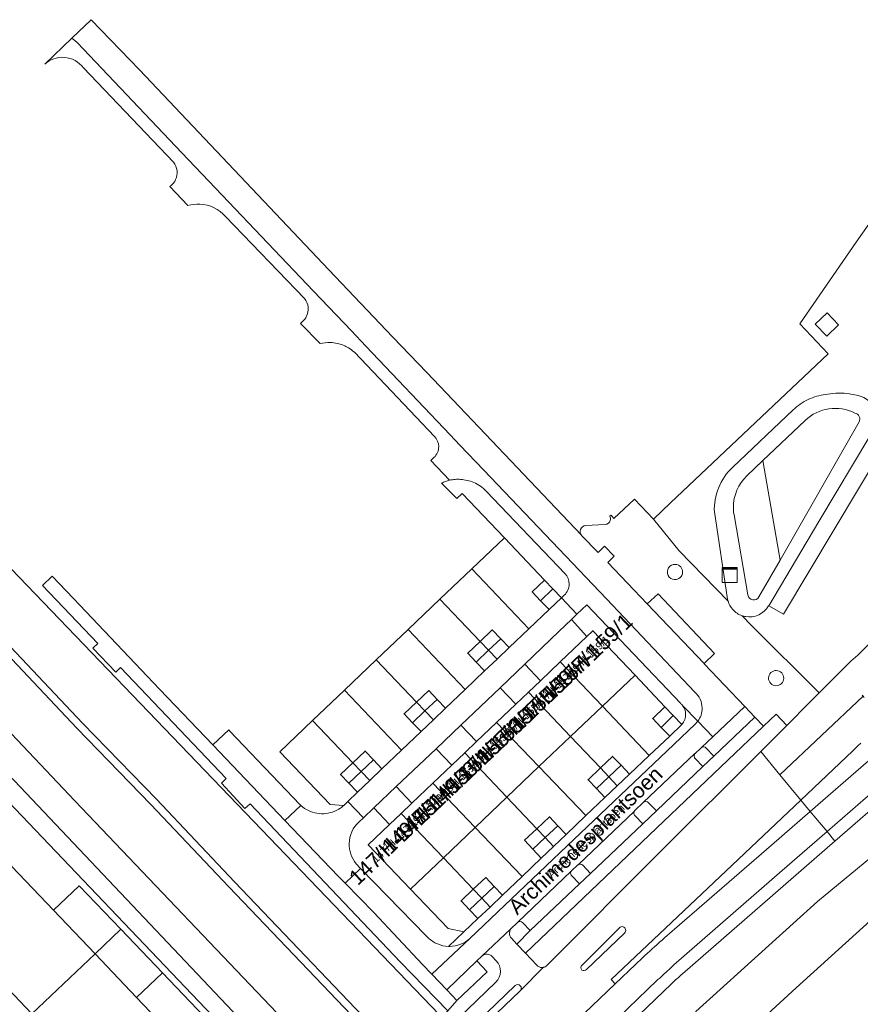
# Model space of a CAD drawing. Header units: metres. Extents: x 124322 to 125871, y 483990 to 485142.
# Tile 43 of 61: x 124948 to 125059, y 484981 to 485112. Entities that reach past the tile are written whole.
import ezdxf
from ezdxf.enums import TextEntityAlignment as Align

# ---------------------------------------------------------------- set-up
doc = ezdxf.new("R2010")
doc.units = ezdxf.units.M
for name, color, linetype, lineweight in [('B-RO-KL-DATA-S', 90, 'Continuous', 25), ('B-RO-OG-BEBOUWING-GV', 7, 'Continuous', 35), ('B-RO-OG-BEBOUWING-T18', 7, 'Continuous', 18), ('B-RO-OG-BEBOUWING-T18 @ 0.5', 7, 'Continuous', 18), ('B-RO-OG-BEBOUWING-T18 @ 1', 7, 'Continuous', 18), ('B-RO-OG-TERREIN_CULTUURSCHEIDING-GV', 7, 'Continuous', 0), ('B-RO-OG-TERREIN_ERF-GV', 7, 'Continuous', 0), ('B-RO-OG-TOPOGRAFIE-T18', 7, 'Continuous', 18), ('B-RO-OG-TOPOGRAFIE-T18 @ 0.5', 7, 'Continuous', 18), ('B-RO-OG-TOPOGRAFIE-T18 @ 1', 7, 'Continuous', 18), ('B-RO-OG-WATER-GV', 151, 'Continuous', 13), ('B-RO-VH-ONVERHARD-GV', 252, 'Continuous', 18), ('B-RO-VH-VERHARDING_BETONSTRAATSTEEN-GV', 7, 'Continuous', 9), ('B-RO-VH-VERHARDING_GESLOTEN-GV', 252, 'Continuous', 18), ('B-RO-VH-VERHARDING_OPEN-GV', 7, 'Continuous', 9)]:
    doc.layers.add(name, color=color, linetype=linetype, lineweight=lineweight)
doc.styles.add('IBstijl', font='arial.ttf', dxfattribs={"height": 2})

# ---------------------------------------------------------------- blocks, each defined once
blk = doc.blocks.new('SKL-DATA_KAST-SO')
at = {"color": 0, "linetype": 'ByBlock', "lineweight": 18}
for points in [[(-2, 2), (2, 2), (2, 1.68), (-2, 1.68)], [(-2, 1.52), (2, 1.52), (2, -2), (-2, -2)]]:
    blk.add_lwpolyline(points, close=True, dxfattribs=at)
blk = doc.blocks.new('*U168')
at = {"layer": 'B-RO-OG-TOPOGRAFIE-T18 @ 0.5', "style": 'IBstijl'}
blk.add_text('Archimedesplantsoen', height=1, rotation=43.6, dxfattribs=at).set_placement((125022.896, 485002.906), align=Align.MIDDLE)
at = {"layer": 'B-RO-OG-TOPOGRAFIE-T18 @ 1', "style": 'IBstijl'}
blk.add_text('Archimedesplantsoen', height=2, rotation=43.6, dxfattribs=at).set_placement((125022.896, 485002.906), align=Align.MIDDLE)
blk = doc.blocks.new('*U227')
at = {"layer": 'B-RO-OG-BEBOUWING-T18 @ 0.5', "style": 'IBstijl'}
blk.add_text('159/H-159/1', height=1, rotation=43.7, dxfattribs=at).set_placement((125022.891, 485027.327), align=Align.MIDDLE)
at = {"layer": 'B-RO-OG-BEBOUWING-T18 @ 1', "style": 'IBstijl'}
blk.add_text('159/H-159/1', height=2, rotation=43.7, dxfattribs=at).set_placement((125022.891, 485027.327), align=Align.MIDDLE)
blk = doc.blocks.new('*U228')
at = {"layer": 'B-RO-OG-BEBOUWING-T18 @ 0.5', "style": 'IBstijl'}
blk.add_text('149/H-149/1', height=1, rotation=43.6, dxfattribs=at).set_placement((125001.74, 485007.178), align=Align.MIDDLE)
at = {"layer": 'B-RO-OG-BEBOUWING-T18 @ 1', "style": 'IBstijl'}
blk.add_text('149/H-149/1', height=2, rotation=43.6, dxfattribs=at).set_placement((125001.74, 485007.178), align=Align.MIDDLE)
blk = doc.blocks.new('*U231')
at = {"layer": 'B-RO-OG-BEBOUWING-T18 @ 0.5', "style": 'IBstijl'}
blk.add_text('147/H-147/1', height=1, rotation=43.6, dxfattribs=at).set_placement((124997.414, 485003.056), align=Align.MIDDLE)
at = {"layer": 'B-RO-OG-BEBOUWING-T18 @ 1', "style": 'IBstijl'}
blk.add_text('147/H-147/1', height=2, rotation=43.6, dxfattribs=at).set_placement((124997.414, 485003.056), align=Align.MIDDLE)
blk = doc.blocks.new('*U232')
at = {"layer": 'B-RO-OG-BEBOUWING-T18 @ 0.5', "style": 'IBstijl'}
blk.add_text('155/H-155/1', height=1, rotation=43.6, dxfattribs=at).set_placement((125014.349, 485019.189), align=Align.MIDDLE)
at = {"layer": 'B-RO-OG-BEBOUWING-T18 @ 1', "style": 'IBstijl'}
blk.add_text('155/H-155/1', height=2, rotation=43.6, dxfattribs=at).set_placement((125014.349, 485019.189), align=Align.MIDDLE)
blk = doc.blocks.new('*U237')
at = {"layer": 'B-RO-OG-BEBOUWING-T18 @ 0.5', "style": 'IBstijl'}
blk.add_text('151/H-151/1', height=1, rotation=43.6, dxfattribs=at).set_placement((125005.868, 485011.11), align=Align.MIDDLE)
at = {"layer": 'B-RO-OG-BEBOUWING-T18 @ 1', "style": 'IBstijl'}
blk.add_text('151/H-151/1', height=2, rotation=43.6, dxfattribs=at).set_placement((125005.868, 485011.11), align=Align.MIDDLE)
blk = doc.blocks.new('*U241')
at = {"layer": 'B-RO-OG-BEBOUWING-T18 @ 0.5', "style": 'IBstijl'}
blk.add_text('157/H-157/1', height=1, rotation=43.6, dxfattribs=at).set_placement((125018.617, 485023.255), align=Align.MIDDLE)
at = {"layer": 'B-RO-OG-BEBOUWING-T18 @ 1', "style": 'IBstijl'}
blk.add_text('157/H-157/1', height=2, rotation=43.6, dxfattribs=at).set_placement((125018.617, 485023.255), align=Align.MIDDLE)
blk = doc.blocks.new('*U250')
at = {"layer": 'B-RO-OG-BEBOUWING-T18 @ 0.5', "style": 'IBstijl'}
blk.add_text('153/H-153/1', height=1, rotation=43.6, dxfattribs=at).set_placement((125010.166, 485015.204), align=Align.MIDDLE)
at = {"layer": 'B-RO-OG-BEBOUWING-T18 @ 1', "style": 'IBstijl'}
blk.add_text('153/H-153/1', height=2, rotation=43.6, dxfattribs=at).set_placement((125010.166, 485015.204), align=Align.MIDDLE)

msp = doc.modelspace()

# ---------------------------------------------------------------- linework, layer by layer
at = {"layer": 'B-RO-OG-BEBOUWING-GV'}
for points in [[(125018.427, 485036.418), (125017.309, 485037.579), (125015.684, 485036.042), (125016.802, 485034.869)], [(125019.549, 485035.249), (125018.427, 485036.418), (125016.802, 485034.869), (125017.92, 485033.696)], [(125011.505, 485029.821), (125010.387, 485030.994), (125008.781, 485029.463), (125009.899, 485028.291)], [(125012.623, 485028.648), (125011.505, 485029.821), (125009.899, 485028.291), (125011.017, 485027.118)], [(125022.908, 485030.107), (125019.401, 485026.766), (125025, 485020.893), (125029.32, 485025.009), (125023.729, 485030.89)], [(125009.899, 485028.291), (125008.781, 485029.463), (125007.137, 485027.896), (125008.255, 485026.723)], [(125011.017, 485027.118), (125009.899, 485028.291), (125008.255, 485026.723), (125009.372, 485025.551)], [(125019.401, 485026.766), (125016.768, 485024.257), (125015.172, 485022.737), (125020.771, 485016.863), (125025, 485020.893)], [(125003.071, 485021.784), (125001.954, 485022.956), (125000.338, 485021.417), (125001.456, 485020.245)], [(125004.189, 485020.611), (125003.071, 485021.784), (125001.456, 485020.245), (125002.575, 485019.072)], [(125015.172, 485022.737), (125013.492, 485021.137), (125010.966, 485018.73), (125016.566, 485012.856), (125020.771, 485016.863)], [(125001.456, 485020.245), (125000.338, 485021.417), (124998.703, 485019.859), (124999.821, 485018.686)], [(125034.392, 485019.624), (125033.265, 485020.787), (125031.655, 485019.227), (125032.782, 485018.063)], [(125002.575, 485019.072), (125001.456, 485020.245), (124999.821, 485018.686), (125000.939, 485017.513)], [(125035.519, 485018.459), (125034.392, 485019.624), (125032.782, 485018.063), (125033.91, 485016.9)], [(125010.966, 485018.73), (125008.309, 485016.199), (125006.737, 485014.702), (125012.338, 485008.827), (125016.566, 485012.856)], [(124994.638, 485013.746), (124993.52, 485014.919), (124991.898, 485013.374), (124993.017, 485012.202)], [(125006.737, 485014.702), (125005.005, 485013.051), (125002.516, 485010.68), (125008.117, 485004.804), (125012.338, 485008.827)], [(125027.456, 485013.036), (125026.341, 485014.212), (125024.731, 485012.686), (125025.846, 485011.51)], [(124993.017, 485012.202), (124991.898, 485013.374), (124990.27, 485011.822), (124991.387, 485010.649)], [(124995.755, 485012.574), (124994.638, 485013.746), (124993.017, 485012.202), (124994.135, 485011.03)], [(125025.846, 485011.51), (125024.731, 485012.686), (125023.081, 485011.122), (125024.195, 485009.946)], [(125028.57, 485011.86), (125027.456, 485013.036), (125025.846, 485011.51), (125026.961, 485010.335)], [(124994.135, 485011.03), (124993.017, 485012.202), (124991.387, 485010.649), (124992.505, 485009.476)], [(125026.961, 485010.335), (125025.846, 485011.51), (125024.195, 485009.946), (125025.309, 485008.769)], [(125002.516, 485010.68), (124999.734, 485008.029), (124998.295, 485006.659), (125003.897, 485000.782), (125008.117, 485004.804)], [(124998.295, 485006.659), (124996.768, 485005.205), (124993.939, 485002.509), (124999.539, 484996.63), (125003.897, 485000.782)], [(125019.069, 485005.019), (125017.958, 485006.198), (125016.293, 485004.629), (125017.404, 485003.451)], [(125020.179, 485003.84), (125019.069, 485005.019), (125017.404, 485003.451), (125018.516, 485002.272)], [(125017.404, 485003.451), (125016.293, 485004.629), (125014.668, 485003.098), (125015.779, 485001.919)], [(125018.516, 485002.272), (125017.404, 485003.451), (125015.779, 485001.919), (125016.89, 485000.739)], [(124952.207, 484993.82), (124946.695, 484999.618), (124938.326, 484991.658), (124949.345, 484980.071), (124957.713, 484988.03)], [(125010.625, 484996.976), (125009.511, 484998.151), (125007.868, 484996.593), (125008.983, 484995.418)], [(125011.739, 484995.799), (125010.625, 484996.976), (125008.983, 484995.418), (125010.098, 484994.243)], [(125008.983, 484995.418), (125007.868, 484996.593), (125006.241, 484995.051), (125007.356, 484993.875)], [(125010.098, 484994.243), (125008.983, 484995.418), (125007.356, 484993.875), (125008.469, 484992.699)], [(124963.22, 484982.241), (124957.713, 484988.03), (124949.345, 484980.071), (124960.364, 484968.484), (124968.733, 484976.444)]]:
    msp.add_lwpolyline(points, close=True, dxfattribs=at)
at = {"layer": 'B-RO-OG-TERREIN_CULTUURSCHEIDING-GV'}
for points in [[(124911.175, 485075.928), (124910.996, 485075.758), (124906.229, 485071.229), (124908.316, 485069.008), (124912.123, 485065.02), (124923.695, 485052.888), (124956.042, 485018.642), (124965.852, 485008.532), (124976.195, 484997.599), (124997.917, 484974.847), (125003.366, 484980.006)], [(124906.229, 485071.229), (124905.504, 485070.54), (124907.59, 485068.32), (124922.518, 485052.674), (124922.97, 485052.2), (124955.32, 485017.95), (124965.13, 485007.84), (124975.47, 484996.91), (124995.5, 484975.93), (124997.15, 484974.12), (124997.917, 484974.847), (124976.195, 484997.599), (124965.852, 485008.532), (124956.042, 485018.642), (124923.695, 485052.888), (124912.123, 485065.02), (124908.316, 485069.008)], [(124917.151, 485048.26), (124902.2, 485064.03), (124900.5, 485065.787), (124897.687, 485063.114), (124982.202, 484973.809), (124983.045, 484974.588), (124985.247, 484976.625), (124984.52, 484977.39), (124955.027, 485008.341), (124934.33, 485030.14)], [(124897.687, 485063.114), (124895.684, 485061.212), (124980.509, 484972.243), (124982.202, 484973.809)]]:
    msp.add_lwpolyline(points, close=True, dxfattribs=at)
for points in [[(125055.563, 485062.333), (125054.572, 485062.212)], [(125050.263, 485060.163), (125042.268, 485052.576)], [(125044.155, 485051.427), (125046.272, 485053.443), (125051.87, 485058.773)], [(125051.87, 485058.773), (125046.272, 485053.443)], [(125046.272, 485053.443), (125048.545, 485040.251), (125059.013, 485058.574)], [(125059.013, 485058.574), (125048.545, 485040.251)], [(125053.679, 485045.36), (125060.445, 485056.699), (125060.864, 485057.402)], [(125046.272, 485053.443), (125044.155, 485051.427)], [(125045.751, 485035.362), (125048.545, 485040.251), (125046.272, 485053.443)], [(125039.831, 485046.659), (125041.58, 485035.068), (125041.61, 485034.939), (125041.645, 485034.811)], [(125044.268, 485035.623), (125042.439, 485046.242), (125042.392, 485046.569), (125042.364, 485046.897), (125042.355, 485047.227)], [(125042.355, 485047.227), (125042.364, 485046.897), (125042.392, 485046.569), (125042.439, 485046.242), (125044.268, 485035.623)], [(125047.026, 485034.166), (125047.046, 485034.199), (125053.679, 485045.36)], [(125048.545, 485040.251), (125045.751, 485035.362)]]:
    msp.add_lwpolyline(points, dxfattribs=at)
for points in [[(125057.037, 485062.375, 0.0461342), (125055.563, 485062.333)], [(125058.458, 485062.153, 0.0465201), (125057.037, 485062.375)], [(125052.285, 485061.548, 0.0806941), (125050.263, 485060.163)], [(125054.572, 485062.212, 0.0787923), (125052.285, 485061.548)], [(125061.072, 485060.271, 0.2771048), (125058.458, 485062.153)], [(125058.474, 485059.755, 0.3164577), (125051.87, 485058.773)], [(125051.87, 485058.773, -0.3164577), (125058.474, 485059.755)], [(125059.013, 485058.574, 0.5132012), (125058.474, 485059.755)], [(125058.474, 485059.755, -0.5132012), (125059.013, 485058.574)], [(125042.268, 485052.576, 0.1094544), (125040.378, 485049.804)], [(125042.355, 485047.227, -0.2052658), (125044.155, 485051.427)], [(125044.155, 485051.427, 0.2052658), (125042.355, 485047.227)], [(125040.378, 485049.804, 0.1045986), (125039.831, 485046.659)], [(125045.751, 485035.362, -0.7032394), (125044.268, 485035.623)], [(125044.268, 485035.623, 0.7032394), (125045.751, 485035.362)], [(125041.645, 485034.811, 0.1089011), (125042.264, 485033.702)], [(125042.264, 485033.702, 0.1322825), (125043.539, 485032.859)], [(125043.957, 485032.752, 0.3139665), (125047.026, 485034.166)], [(125043.539, 485032.859, 0.0359773), (125043.957, 485032.752)]]:
    msp.add_lwpolyline(points, format="xyb", dxfattribs=at)
at = {"layer": 'B-RO-OG-TERREIN_ERF-GV'}
for points in [[(125004.19, 485050.683, 0.0293083), (125003.673, 485050.456)], [(125004.732, 485050.846, 0.0307993), (125004.19, 485050.683)], [(125005.457, 485050.957, 0.0401156), (125004.732, 485050.846)], [(125006.19, 485050.953, 0.0382055), (125005.457, 485050.957)], [(125007.919, 485050.55, 0.0862116), (125006.19, 485050.953)], [(125009.589, 485049.41, 0.0990339), (125007.919, 485050.55)], [(125020.571, 485037.074, 0.1882168), (125020.035, 485038.445)], [(125019.933, 485035.597, 0.2073792), (125020.571, 485037.074)], [(125035.507, 485021.102, 0.020938), (125035.388, 485021.222)], [(125035.616, 485020.973, 0.0250334), (125035.507, 485021.102)], [(125036.023, 485019.838, 0.1579367), (125035.616, 485020.973)], [(125035.519, 485018.459, 0.1941219), (125036.023, 485019.838)]]:
    msp.add_lwpolyline(points, format="xyb", dxfattribs=at)
for points in [[(125003.673, 485050.456), (125005.675, 485048.418), (125006.39, 485049.1), (125012.009, 485043.209), (125017.309, 485037.579), (125018.427, 485036.418), (125019.549, 485035.249), (125019.933, 485035.597)], [(125020.035, 485038.445), (125009.589, 485049.41)], [(125035.388, 485021.222), (125022.941, 485034.332), (125021.614, 485033.067)], [(125021.614, 485033.067), (125020.883, 485032.37), (125022.908, 485030.107), (125023.729, 485030.89), (125029.32, 485025.009), (125033.265, 485020.787), (125034.392, 485019.624), (125035.519, 485018.459)]]:
    msp.add_lwpolyline(points, dxfattribs=at)
for points in [[(125017.309, 485037.579), (125012.009, 485043.209), (125007.672, 485039.075), (125015.237, 485031.139), (125017.92, 485033.696), (125016.802, 485034.869), (125015.684, 485036.042)], [(125007.672, 485039.075), (125003.451, 485035.054), (125008.781, 485029.463), (125010.387, 485030.994), (125011.505, 485029.821), (125012.623, 485028.648), (125015.237, 485031.139)], [(125008.781, 485029.463), (125003.451, 485035.054), (124999.246, 485031.045), (125006.811, 485023.11), (125009.372, 485025.551), (125008.255, 485026.723), (125007.137, 485027.896)], [(125022.908, 485030.107), (125020.883, 485032.37), (125019.257, 485030.82), (125014.706, 485026.427), (125016.768, 485024.257), (125019.401, 485026.766)], [(124999.246, 485031.045), (124995.011, 485027.009), (125000.338, 485021.417), (125001.954, 485022.956), (125003.071, 485021.784), (125004.189, 485020.611), (125006.811, 485023.11)], [(125000.338, 485021.417), (124995.011, 485027.009), (124990.79, 485022.987), (124998.354, 485015.05), (125000.939, 485017.513), (124999.821, 485018.686), (124998.703, 485019.859)], [(125016.768, 485024.257), (125014.706, 485026.427), (125011.427, 485023.312), (125013.492, 485021.137), (125015.172, 485022.737)], [(125033.265, 485020.787), (125029.32, 485025.009), (125025, 485020.893), (125031.192, 485014.335), (125033.91, 485016.9), (125032.782, 485018.063), (125031.655, 485019.227)], [(125013.492, 485021.137), (125011.427, 485023.312), (125006.237, 485018.381), (125008.309, 485016.199), (125010.966, 485018.73)], [(124990.79, 485022.987), (124986.57, 485018.965), (124991.898, 485013.374), (124993.52, 485014.919), (124994.638, 485013.746), (124995.755, 485012.574), (124998.354, 485015.05)], [(125025, 485020.893), (125020.771, 485016.863), (125024.731, 485012.686), (125026.341, 485014.212), (125027.456, 485013.036), (125028.57, 485011.86), (125031.192, 485014.335)], [(124991.898, 485013.374), (124986.57, 485018.965), (124982.219, 485014.819), (124988.884, 485007.84), (124990.686, 485007.716), (124991.225, 485008.238), (124992.505, 485009.476), (124991.387, 485010.649), (124990.27, 485011.822)], [(125008.309, 485016.199), (125006.237, 485018.381), (125002.928, 485015.238), (125005.005, 485013.051), (125006.737, 485014.702)], [(125024.731, 485012.686), (125020.771, 485016.863), (125016.566, 485012.856), (125022.807, 485006.364), (125025.309, 485008.769), (125024.195, 485009.946), (125023.081, 485011.122)], [(125005.005, 485013.051), (125002.928, 485015.238), (124997.65, 485010.223), (124999.734, 485008.029), (125002.516, 485010.68)], [(125016.566, 485012.856), (125012.338, 485008.827), (125016.293, 485004.629), (125017.958, 485006.198), (125019.069, 485005.019), (125020.179, 485003.84), (125022.807, 485006.364)], [(124999.734, 485008.029), (124997.65, 485010.223), (124994.681, 485007.402), (124996.768, 485005.205), (124998.295, 485006.659)], [(125016.293, 485004.629), (125012.338, 485008.827), (125008.117, 485004.804), (125014.352, 484998.306), (125016.89, 485000.739), (125015.779, 485001.919), (125014.668, 485003.098)], [(125008.117, 485004.804), (125003.897, 485000.782), (125007.868, 484996.593), (125009.511, 484998.151), (125010.625, 484996.976), (125011.739, 484995.799), (125014.352, 484998.306)], [(125007.868, 484996.593), (125003.897, 485000.782), (124999.539, 484996.63), (125004.538, 484991.392), (125006.612, 484990.947), (125008.469, 484992.699), (125007.356, 484993.875), (125006.241, 484995.051)], [(124955.626, 484997.072), (124952.207, 484993.82), (124957.713, 484988.03), (124961.149, 484991.297)], [(124961.149, 484991.297), (124957.713, 484988.03), (124963.22, 484982.241), (124966.67, 484985.522)], [(124966.67, 484985.522), (124963.22, 484982.241), (124968.733, 484976.444), (124972.199, 484979.741)]]:
    msp.add_lwpolyline(points, close=True, dxfattribs=at)
at = {"layer": 'B-RO-OG-WATER-GV'}
for points in [[(125013.43, 484958.05), (125012.01, 484959.09), (125010.51, 484960.48), (125008.845, 484961.925), (125008.568, 484962.214), (125007.606, 484963.217), (125006.213, 484964.67), (125005.748, 484965.155), (125000.744, 484970.373), (125000.086, 484971.058), (124998.644, 484972.562), (124997.432, 484973.826), (124997.15, 484974.12), (124995.5, 484975.93), (124975.47, 484996.91), (124965.13, 485007.84), (124955.32, 485017.95), (124922.97, 485052.2), (124922.518, 485052.674)], [(125112.79, 485037.62), (125111.16, 485039.6), (125109.75, 485040.97), (125109.22, 485041.03), (125108.67, 485040.81), (125107.93, 485040.2), (125085.59, 485021.46), (125053.53, 484994.98), (125037.378, 484980.39), (125036.817, 484976.486)], [(125040.319, 484974.007), (125040.949, 484974.585), (125042.011, 484975.56), (125050.67, 484983.51), (125061.89, 484993.67), (125068.84, 484999.94), (125086.84, 485014.97), (125102.89, 485028.03), (125111.74, 485036.08), (125112.86, 485037.29), (125112.79, 485037.62)], [(124934.33, 485030.14), (124955.027, 485008.341), (124984.52, 484977.39), (124985.247, 484976.625), (124992.142, 484969.378), (124992.419, 484969.083), (124993.639, 484967.78), (124995.059, 484966.263), (124995.717, 484965.561), (124998.187, 484962.924), (125000.656, 484960.286), (125000.692, 484960.248), (125001.118, 484959.794), (125002.488, 484958.331), (125003.415, 484957.341), (125003.689, 484957.048), (125006.238, 484953.933), (125006.895, 484953.13)]]:
    msp.add_lwpolyline(points, dxfattribs=at)
at = {"layer": 'B-RO-VH-ONVERHARD-GV'}
for points in [[(125045.975, 485014.869), (125049.437, 485018.328), (125048.01, 485019.824), (125046.345, 485018.237), (125032.16, 485004.718), (125014.778, 484988.113), (125016.275, 484986.518)], [(125017.62, 484986.467), (125032.665, 485001.57), (125045.975, 485014.869)], [(125061.89, 484993.67), (125050.67, 484983.51), (125042.011, 484975.56)]]:
    msp.add_lwpolyline(points, dxfattribs=at)
for points in [[(125016.275, 484986.518, 0.206011), (125016.987, 484986.223)], [(125016.987, 484986.223, 0.0512088), (125017.182, 484986.245)], [(125017.182, 484986.245, 0.063912), (125017.415, 484986.328)], [(125017.415, 484986.328, 0.0638347), (125017.62, 484986.467)]]:
    msp.add_lwpolyline(points, format="xyb", dxfattribs=at)
at = {"layer": 'B-RO-VH-VERHARDING_BETONSTRAATSTEEN-GV'}
msp.add_lwpolyline([(125030.918, 485034.457), (125038.471, 485026.53), (125039.872, 485027.86), (125032.383, 485035.777)], close=True, dxfattribs=at)
at = {"layer": 'B-RO-VH-VERHARDING_GESLOTEN-GV'}
for points in [[(125073.384, 485042.307), (125072.371, 485041.279), (125071.578, 485040.375), (125058.847, 485027.645), (125057.944, 485026.854), (125057.097, 485026.011), (125053.748, 485022.643), (125052.501, 485021.39), (125049.437, 485018.328), (125045.975, 485014.869), (125048.524, 485011.79), (125059.567, 485022.188), (125059.423, 485022.348)], [(125062.553, 485015.591), (125060.267, 485013.627), (125052.553, 485006.924), (125054.779, 485004.236), (125060.91, 485009.565), (125064.694, 485012.828), (125066.266, 485014.129), (125079.491, 485024.754)], [(125059.712, 485022.028), (125059.567, 485022.188), (125048.524, 485011.79), (125051.303, 485008.434), (125058.176, 485014.967)], [(125051.303, 485008.434), (125048.524, 485011.79), (125045.975, 485014.869), (125032.665, 485001.57), (125017.62, 484986.467)], [(125017.182, 484986.245), (125014.095, 484983.129), (125005.845, 484975.255), (125000.744, 484970.373), (125005.748, 484965.155), (125006.935, 484966.291), (125015.893, 484974.835), (125016.449, 484974.265), (125026.702, 484984.047), (125026.168, 484984.621), (125042.197, 484999.778), (125051.303, 485008.434)], [(125054.779, 485004.236), (125052.553, 485006.924), (125047.42, 485002.463), (125034.559, 484991.316)], [(125034.463, 484986.567), (125048.845, 484999.077), (125054.779, 485004.236)], [(125012.831, 484991.358), (125009.017, 484987.739)], [(125022.285, 484986.528), (125027.237, 484991.5)], [(125027.94, 484990.791), (125022.868, 484985.965)], [(125016.275, 484986.518), (125014.778, 484988.113), (125013.656, 484989.309), (125012.922, 484990.092)], [(125029.368, 484986.614), (125026.702, 484984.047), (125016.449, 484974.265), (125011.281, 484969.546), (125006.213, 484964.67), (125007.606, 484963.217), (125012.601, 484968.036)], [(125010.385, 484987.671), (125010.919, 484987.124)], [(125014.095, 484983.129), (125017.182, 484986.245)], [(125010.869, 484984.287), (125005.812, 484979.411), (124998.644, 484972.562), (125000.086, 484971.058), (125005.983, 484976.674), (125013.417, 484983.831)], [(125021.109, 484975.05), (125022.107, 484975.779), (125027.061, 484979.503), (125027.133, 484979.578), (125032.255, 484984.527)]]:
    msp.add_lwpolyline(points, dxfattribs=at)
for points in [[(125058.176, 485014.967, -0.006681), (125059.251, 485015.986)], [(125012.922, 484990.092, -0.1772362), (125012.679, 484990.831)], [(125012.679, 484990.831, -0.1217155), (125012.831, 484991.358)], [(125027.237, 484991.5, -1.0042762), (125027.94, 484990.791)], [(125034.559, 484991.316, 0.007003), (125031.908, 484988.98)], [(125009.017, 484987.739, -0.4123966), (125010.385, 484987.671)], [(125031.908, 484988.98, 0.0065144), (125029.368, 484986.614)], [(125010.919, 484987.124, -0.4069472), (125010.869, 484984.287)], [(125022.264, 484985.889, -0.3953953), (125022.285, 484986.528)], [(125033.378, 484985.55, 0.0028514), (125034.463, 484986.567)], [(125016.987, 484986.223, -0.206011), (125016.275, 484986.518)], [(125017.182, 484986.245, -0.0512088), (125016.987, 484986.223)], [(125017.415, 484986.328, -0.063912), (125017.182, 484986.245)], [(125017.62, 484986.467, -0.0638347), (125017.415, 484986.328)], [(125022.868, 484985.965, -0.3234508), (125022.264, 484985.889)], [(125032.255, 484984.527, 0.0037631), (125033.378, 484985.55)], [(125013.417, 484983.831, -0.4068), (125014.098, 484983.806)], [(125014.098, 484983.806, -0.4032483), (125014.095, 484983.129)]]:
    msp.add_lwpolyline(points, format="xyb", dxfattribs=at)
at = {"layer": 'B-RO-VH-VERHARDING_OPEN-GV'}
for points in [[(125001.73, 485065.115), (124997.192, 485069.819), (124988.734, 485078.725), (124963.59, 485105.28), (124957.199, 485111.918), (124954.637, 485109.458)], [(124954.637, 485109.458), (124951.039, 485106.004)], [(125037.259, 485022.749), (125025.528, 485035.11), (125009.273, 485052.169), (125006.105, 485055.505), (125004.81, 485056.869), (124993.627, 485068.613), (124991.741, 485070.665), (124986.696, 485075.929), (124974.559, 485088.666), (124969.202, 485094.262), (124955.324, 485108.884)], [(124955.324, 485108.884), (124969.202, 485094.262), (124974.559, 485088.666), (124986.696, 485075.929), (124991.741, 485070.665), (124993.627, 485068.613), (125004.81, 485056.869), (125006.105, 485055.505), (125009.273, 485052.169), (125025.528, 485035.11), (125037.259, 485022.749)], [(124956.184, 485105.523), (124968.121, 485093.014)], [(125069.706, 485095.727), (125068.706, 485094.149), (125067.501, 485094.974), (125063.459, 485089.271), (125058.625, 485082.405), (125051.168, 485071.587), (125054.93, 485067.595), (125034.03, 485047.84), (125031.749, 485045.686), (125035.173, 485041.479), (125041.645, 485034.811), (125041.61, 485034.939), (125041.58, 485035.068), (125039.831, 485046.659)], [(124967.642, 485089.804), (124970.013, 485087.257)], [(124975.007, 485085.798), (124985.482, 485074.944)], [(124985.418, 485072.053), (124984.959, 485071.63), (124987.545, 485068.957)], [(124985.722, 485072.492), (124985.702, 485072.458)], [(124992.097, 485067.818), (125002.733, 485056.658)], [(125037.627, 485018.869), (125039.609, 485016.796), (125043.87, 485020.84), (125038.492, 485026.508), (125038.471, 485026.53), (125030.918, 485034.457), (125025.688, 485039.945), (125026.529, 485040.77), (125025.28, 485042.077), (125024.418, 485041.239), (125022.234, 485043.534), (125022.209, 485043.564), (125008.605, 485057.881), (125001.73, 485065.115)], [(125054.572, 485062.212), (125055.563, 485062.333)], [(125042.268, 485052.576), (125050.263, 485060.163)], [(125060.864, 485057.402), (125060.445, 485056.699), (125062.42, 485055.523), (125049.01, 485033.075), (125047.046, 485034.199), (125047.026, 485034.166)], [(125002.652, 485053.857), (125002.239, 485053.479), (125004.732, 485050.846)], [(125009.589, 485049.41), (125020.035, 485038.445)], [(125031.749, 485045.686), (125029.243, 485048.329), (125026.526, 485045.758), (125026.134, 485046.189), (125025.966, 485046.068)], [(125041.645, 485034.811), (125035.173, 485041.479), (125031.749, 485045.686)], [(125025.35, 485044.973), (125022.769, 485044.828)], [(125022.209, 485043.564), (125022.234, 485043.534), (125024.418, 485041.239), (125025.28, 485042.077), (125026.529, 485040.77), (125025.688, 485039.945), (125030.918, 485034.457), (125032.383, 485035.777), (125039.872, 485027.86), (125038.471, 485026.53), (125038.492, 485026.508), (125043.87, 485020.84), (125045.203, 485019.435), (125046.345, 485018.237), (125048.01, 485019.824), (125049.437, 485018.328), (125052.501, 485021.39), (125053.748, 485022.643), (125044.78, 485031.58), (125043.539, 485032.859)], [(125043.539, 485032.859), (125044.78, 485031.58), (125053.748, 485022.643), (125057.097, 485026.011), (125057.944, 485026.854), (125058.847, 485027.645), (125071.578, 485040.375), (125072.371, 485041.279), (125073.384, 485042.307)], [(125019.933, 485035.597), (125019.549, 485035.249), (125021.614, 485033.067), (125022.941, 485034.332), (125035.388, 485021.222)], [(125079.491, 485024.754), (125066.266, 485014.129), (125064.694, 485012.828), (125060.91, 485009.565), (125054.779, 485004.236), (125055.829, 485002.968), (125063.546, 485009.677)], [(125035.616, 485020.973), (125037.627, 485018.869)], [(125037.627, 485018.869), (125035.616, 485020.973)], [(125045.203, 485019.435), (125043.87, 485020.84), (125039.609, 485016.796), (125038.142, 485015.405)], [(125038.732, 485015.322), (125039.751, 485014.266), (125045.203, 485019.435)], [(125037.323, 485018.527), (125034.459, 485015.811), (125021.187, 485003.176), (125007.412, 484990.071), (125002.357, 484985.331), (125004.346, 484983.259), (125008.336, 484987.087), (125009.017, 484987.739), (125012.831, 484991.358), (125013.717, 484992.19), (125020.891, 484999.02), (125020.92, 484999.05), (125020.95, 484999.077), (125021.686, 484999.804), (125021.719, 484999.83), (125021.755, 484999.853), (125029.227, 485006.949)], [(125035.519, 485018.459), (125033.91, 485016.9), (125031.192, 485014.335), (125028.57, 485011.86), (125026.961, 485010.335), (125025.309, 485008.769), (125022.807, 485006.364), (125020.179, 485003.84), (125018.516, 485002.272), (125016.89, 485000.739), (125014.352, 484998.306), (125011.739, 484995.799), (125010.098, 484994.243), (125008.469, 484992.699), (125006.612, 484990.947), (125004.569, 484989.021), (125004.744, 484989.019)], [(125007.412, 484990.071), (125021.187, 485003.176), (125034.459, 485015.811), (125037.323, 485018.527)], [(125038.142, 485015.405), (125039.609, 485016.796), (125037.627, 485018.869)], [(125029.306, 485007.045), (125030.409, 485008.099), (125037.261, 485014.584), (125037.289, 485014.615), (125038.033, 485015.321)], [(125058.176, 485014.967), (125051.303, 485008.434), (125052.553, 485006.924), (125060.267, 485013.627), (125062.553, 485015.591)], [(125037.261, 485014.584), (125030.409, 485008.099)], [(125031.116, 485008.065), (125032.145, 485006.976), (125038.314, 485012.863)], [(125038.314, 485012.863), (125037.279, 485013.933)], [(124985.476, 485007.328), (124984.996, 485007.714), (124982.898, 485005.711), (124989.94, 484998.352), (124990.88, 484997.385), (124992.923, 484999.37), (124992.326, 484999.987)], [(124993.301, 485006.091), (124991.225, 485008.238), (124990.686, 485007.716)], [(125052.553, 485006.924), (125051.303, 485008.434), (125042.197, 484999.778), (125026.168, 484984.621), (125026.702, 484984.047), (125029.368, 484986.614)], [(125029.227, 485006.949), (125021.755, 484999.853)], [(125030.335, 485005.268), (125029.32, 485006.35)], [(125034.559, 484991.316), (125047.42, 485002.463), (125052.553, 485006.924)], [(124992.72, 485005.539), (124993.301, 485006.091)], [(125022.384, 484999.783), (125023.432, 484998.685), (125030.335, 485005.268)], [(125055.829, 485002.968), (125054.779, 485004.236), (125048.845, 484999.077), (125034.463, 484986.567)], [(124967.268, 484947.324), (124961.927, 484952.999), (124967.505, 484960.976), (124960.364, 484968.484), (124949.345, 484980.071), (124938.326, 484991.658), (124927.293, 485003.26)], [(125035.625, 484985.403), (125055.829, 485002.968)], [(124992.923, 484999.37), (124990.88, 484997.385), (124994.662, 484993.493), (125001.116, 484986.625), (125002.357, 484985.331), (125007.412, 484990.071)], [(125001.885, 484990.17), (125001.597, 484990.454), (124996.497, 484995.675), (124992.923, 484999.37)], [(125020.891, 484999.02), (125013.717, 484992.19)], [(125021.972, 484997.303), (125020.919, 484998.377)], [(125014.39, 484992.192), (125015.427, 484991.109), (125021.972, 484997.303)], [(125027.237, 484991.5), (125022.285, 484986.528)], [(125022.868, 484985.965), (125027.94, 484990.791)], [(125004.744, 484989.019), (125004.569, 484989.021)], [(125009.017, 484987.739), (125008.336, 484987.087), (125009.719, 484985.655), (125005.707, 484981.84), (125004.505, 484980.456), (125003.832, 484979.871), (124997.432, 484973.826), (124998.644, 484972.562), (125005.812, 484979.411), (125010.869, 484984.287)], [(125010.919, 484987.124), (125010.385, 484987.671)], [(125027.01, 484975.704), (125030.476, 484972.087), (125031.499, 484970.98), (125031.529, 484971.009), (125034.013, 484973.365), (125033.305, 484974.106), (125028.76, 484978.865), (125034.144, 484984.044)], [(125032.255, 484984.527), (125027.133, 484979.578), (125027.061, 484979.503)], [(125013.417, 484983.831), (125005.983, 484976.674), (125000.086, 484971.058), (125000.744, 484970.373), (125005.845, 484975.255), (125014.095, 484983.129)]]:
    msp.add_lwpolyline(points, dxfattribs=at)
for points in [[(124954.995, 485109.189, 0.0267998), (124954.637, 485109.458)], [(124954.637, 485109.458, -0.0267998), (124954.995, 485109.189)], [(124955.324, 485108.884, 0.0283506), (124954.995, 485109.189)], [(124954.995, 485109.189, -0.0283506), (124955.324, 485108.884)], [(124951.039, 485106.004, -0.2070703), (124953.636, 485106.92)], [(124953.636, 485106.92, -0.2193076), (124956.184, 485105.523)], [(124968.121, 485093.014, -0.1409956), (124968.591, 485091.88)], [(124968.591, 485091.88, -0.1359557), (124968.404, 485090.711)], [(124968.127, 485090.258, -0.0755653), (124967.642, 485089.804)], [(124968.404, 485090.711, -0.0600842), (124968.127, 485090.258)], [(124970.013, 485087.257, -0.0869754), (124971.624, 485087.465)], [(124971.624, 485087.465, -0.2090588), (124975.007, 485085.798)], [(124985.482, 485074.944, -0.1437522), (124985.966, 485073.788)], [(124985.966, 485073.788, -0.1511082), (124985.722, 485072.492)], [(124985.583, 485072.264, -0.0320855), (124985.418, 485072.053)], [(124985.702, 485072.458, -0.027917), (124985.583, 485072.264)], [(124987.545, 485068.957, -0.0683005), (124988.951, 485069.099)], [(124988.951, 485069.099, -0.0836555), (124990.636, 485068.75)], [(124990.636, 485068.75, -0.0415937), (124991.328, 485068.403)], [(124991.328, 485068.403, -0.0515497), (124992.097, 485067.818)], [(125055.563, 485062.333, -0.0461342), (125057.037, 485062.375)], [(125057.037, 485062.375, -0.0465201), (125058.458, 485062.153)], [(125050.263, 485060.163, -0.0806941), (125052.285, 485061.548)], [(125052.285, 485061.548, -0.0787923), (125054.572, 485062.212)], [(125058.458, 485062.153, -0.2771048), (125061.072, 485060.271)], [(125002.733, 485056.658, -0.1929519), (125003.284, 485055.306)], [(125003.284, 485055.306, -0.2110623), (125002.652, 485053.857)], [(125040.378, 485049.804, -0.1094544), (125042.268, 485052.576)], [(125004.732, 485050.846, -0.0401156), (125005.457, 485050.957)], [(125005.457, 485050.957, -0.0382055), (125006.19, 485050.953)], [(125006.19, 485050.953, -0.0862116), (125007.919, 485050.55)], [(125007.919, 485050.55, -0.0990339), (125009.589, 485049.41)], [(125039.831, 485046.659, -0.1045986), (125040.378, 485049.804)], [(125026.032, 485045.501, -0.3256048), (125025.35, 485044.973)], [(125025.966, 485046.068, -0.2028353), (125026.032, 485045.501)], [(125022.089, 485044.319, 0.2599834), (125022.209, 485043.564)], [(125022.769, 485044.828, 0.2933829), (125022.089, 485044.319)], [(125034.561, 485037.663, -1.0031296), (125034.678, 485039.685)], [(125034.678, 485039.685, -0.9925523), (125034.561, 485037.663)], [(125020.035, 485038.445, -0.1882168), (125020.571, 485037.074)], [(125020.571, 485037.074, -0.2073792), (125019.933, 485035.597)], [(125042.264, 485033.702, -0.1089011), (125041.645, 485034.811)], [(125043.539, 485032.859, -0.1322825), (125042.264, 485033.702)], [(125047.026, 485034.166, -0.3139665), (125043.957, 485032.752)], [(125043.957, 485032.752, -0.0359773), (125043.539, 485032.859)], [(125048.848, 485024.006, -0.9912639), (125047.198, 485025.177)], [(125047.198, 485025.177, -0.9989836), (125048.848, 485024.006)], [(125038.21, 485020.639, 0.2088692), (125037.259, 485022.749)], [(125037.259, 485022.749, -0.2088692), (125038.21, 485020.639)], [(125035.388, 485021.222, -0.020938), (125035.507, 485021.102)], [(125035.507, 485021.102, -0.0250334), (125035.616, 485020.973)], [(125035.616, 485020.973, -0.1579367), (125036.023, 485019.838)], [(125037.627, 485018.869, 0.1654515), (125038.21, 485020.639)], [(125038.21, 485020.639, -0.1654515), (125037.627, 485018.869)], [(125036.023, 485019.838, -0.1941219), (125035.519, 485018.459)], [(125037.482, 485018.692, -0.0185122), (125037.323, 485018.527)], [(125037.323, 485018.527, 0.0185122), (125037.482, 485018.692)], [(125037.627, 485018.869, -0.0184514), (125037.482, 485018.692)], [(125037.482, 485018.692, 0.0184514), (125037.627, 485018.869)], [(125038.033, 485015.321, -0.0406642), (125038.085, 485015.367)], [(125038.085, 485015.367, -0.0323892), (125038.142, 485015.405)], [(125038.142, 485015.405, -0.1543407), (125038.433, 485015.466)], [(125038.433, 485015.466, -0.1738562), (125038.732, 485015.322)], [(125059.251, 485015.986, 0.006681), (125058.176, 485014.967)], [(125037.148, 485014.291, -0.1591208), (125037.261, 485014.584)], [(125037.279, 485013.933, -0.1983416), (125037.148, 485014.291)], [(124990.483, 485007.533, -0.0425641), (124990.027, 485007.218)], [(124990.686, 485007.716, -0.020938), (124990.483, 485007.533)], [(125030.409, 485008.099, -0.3942944), (125031.116, 485008.065)], [(124987.734, 485006.616, -0.1416036), (124985.476, 485007.328)], [(124990.027, 485007.218, -0.1412929), (124987.734, 485006.616)], [(125029.157, 485006.685, -0.1438683), (125029.227, 485006.949)], [(125029.32, 485006.35, -0.2076482), (125029.157, 485006.685)], [(125029.227, 485006.949, -0.061728), (125029.306, 485007.045)], [(124991.412, 485002.666, -0.2025798), (124992.72, 485005.539)], [(124992.326, 484999.987, -0.1799812), (124991.412, 485002.666)], [(125021.755, 484999.853, -0.1688502), (125022.093, 484999.922)], [(125022.093, 484999.922, -0.1539781), (125022.384, 484999.783)], [(125020.919, 484998.377, -0.2167682), (125020.779, 484998.738)], [(125020.779, 484998.738, -0.1627928), (125020.891, 484999.02)], [(125013.717, 484992.19, -0.1673929), (125014.097, 484992.323)], [(125014.097, 484992.323, -0.166082), (125014.39, 484992.192)], [(125027.94, 484990.791, 1.0042762), (125027.237, 484991.5)], [(125031.908, 484988.98, -0.007003), (125034.559, 484991.316)], [(125003.119, 484989.343, -0.0935412), (125001.885, 484990.17)], [(125004.569, 484989.021, -0.0924492), (125003.119, 484989.343)], [(125004.744, 484989.019, 0.1844082), (125007.412, 484990.071)], [(125007.412, 484990.071, -0.1844082), (125004.744, 484989.019)], [(125010.385, 484987.671, 0.4123966), (125009.017, 484987.739)], [(125029.368, 484986.614, -0.0065144), (125031.908, 484988.98)], [(125010.869, 484984.287, 0.4069472), (125010.919, 484987.124)], [(125022.285, 484986.528, 0.3953953), (125022.264, 484985.889)], [(125034.463, 484986.567, -0.0028514), (125033.378, 484985.55)], [(125022.264, 484985.889, 0.3234508), (125022.868, 484985.965)], [(125033.378, 484985.55, -0.0037631), (125032.255, 484984.527)], [(125034.876, 484984.737, -0.0077885), (125035.625, 484985.403)], [(125014.098, 484983.806, 0.4068), (125013.417, 484983.831)], [(125034.144, 484984.044, -0.0076943), (125034.876, 484984.737)], [(125014.095, 484983.129, 0.4032483), (125014.098, 484983.806)]]:
    msp.add_lwpolyline(points, format="xyb", dxfattribs=at)
for points in [[(125054.773, 485073.05), (125056.289, 485071.429), (125054.753, 485069.954), (125053.218, 485071.553)], [(125060.445, 485056.699), (125053.679, 485045.36), (125047.046, 485034.199), (125049.01, 485033.075), (125062.42, 485055.523)], [(124973.327, 485015.736), (124966.289, 485023.107), (124965.476, 485023.965), (124955.699, 485034.281), (124954.857, 485035.169), (124952.037, 485038.127), (124950.734, 485036.884), (124958.075, 485029.189), (124957.425, 485028.581), (124960.45, 485025.373), (124961.099, 485025.987), (124975.122, 485011.279), (124974.463, 485010.652), (124977.588, 485007.324), (124978.295, 485007.938), (124998.195, 484986.99), (125004.505, 484980.456), (125005.707, 484981.84), (125004.346, 484983.259), (125002.357, 484985.331), (125001.116, 484986.625), (124994.662, 484993.493), (124990.88, 484997.385), (124989.94, 484998.352), (124982.898, 485005.711)], [(125011.427, 485023.312), (125014.706, 485026.427), (125019.257, 485030.82), (125020.883, 485032.37), (125021.614, 485033.067), (125019.549, 485035.249), (125017.92, 485033.696), (125015.237, 485031.139), (125012.623, 485028.648), (125011.017, 485027.118), (125009.372, 485025.551), (125006.811, 485023.11), (125004.189, 485020.611), (125002.575, 485019.072), (125000.939, 485017.513), (124998.354, 485015.05), (124995.755, 485012.574), (124994.135, 485011.03), (124992.505, 485009.476), (124991.225, 485008.238), (124993.301, 485006.091), (124994.681, 485007.402), (124997.65, 485010.223), (125002.928, 485015.238), (125006.237, 485018.381)], [(125046.345, 485018.237), (125045.203, 485019.435), (125039.751, 485014.266), (125038.314, 485012.863), (125032.145, 485006.976), (125030.335, 485005.268), (125023.432, 484998.685), (125021.972, 484997.303), (125015.427, 484991.109), (125013.656, 484989.309), (125014.778, 484988.113), (125032.16, 485004.718)], [(124975.439, 485017.753), (124973.327, 485015.736), (124982.898, 485005.711), (124984.996, 485007.714), (124984.895, 485007.795), (124975.559, 485017.623)], [(125008.336, 484987.087), (125004.346, 484983.259), (125005.707, 484981.84), (125009.719, 484985.655)]]:
    msp.add_lwpolyline(points, close=True, dxfattribs=at)

# ---------------------------------------------------------------- block references
at = {"layer": 'B-RO-KL-DATA-S', "xscale": 0.5, "yscale": 0.5, "zscale": 0.5}
msp.add_blockref('SKL-DATA_KAST-SO', (125041.862, 485038.274), dxfattribs=at)
at = {"layer": 'B-RO-OG-BEBOUWING-T18'}
for name in ['*U227', '*U241', '*U232', '*U250', '*U237', '*U228', '*U231']:
    msp.add_blockref(name, (0, 0), dxfattribs=at)
at = {"layer": 'B-RO-OG-TOPOGRAFIE-T18'}
msp.add_blockref('*U168', (0, 0), dxfattribs=at)

doc.saveas('drawing.dxf')
